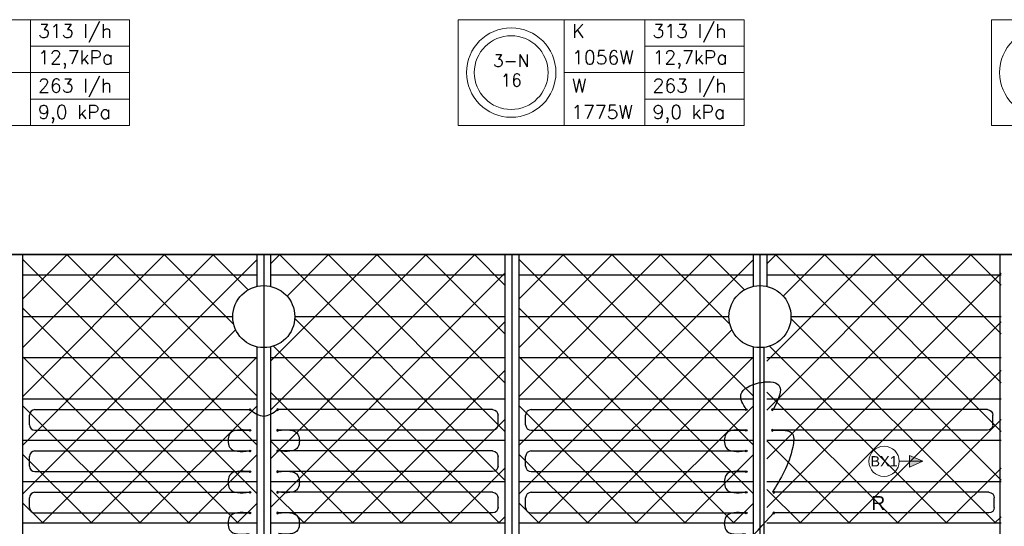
# Model space of a CAD drawing. Extents: x 7383 to 741080, y -570072 to -203000.
# Tile 24 of 45: x 378915 to 386058, y -260420 to -256744. Entities that reach past the tile are written whole.
import ezdxf
from ezdxf.enums import TextEntityAlignment as Align

# ---------------------------------------------------------------- set-up
doc = ezdxf.new("R2010")
doc.units = 0
doc.header["$LTSCALE"] = 25
for name, color, linetype in [('000Vermogens2', 7, 'CONTINUOUS'), ('KP-bandraster', 5, 'CONTINUOUS'), ('KP-lucht centreline', 2, 'CONTINUOUS'), ('KP-Oppervlak', 3, 'CONTINUOUS'), ('KP-panelen', 1, 'CONTINUOUS'), ('KP-registers', 4, 'CONTINUOUS'), ('KP-slangen', 7, 'CONTINUOUS'), ('KP-tekst', 7, 'CONTINUOUS')]:
    doc.layers.add(name, color=color, linetype=linetype)
doc.layers.add('KP-Aluminium', color=8, linetype='CONTINUOUS', lineweight=18)
doc.layers.add('KP-Verlichting', color=2, linetype='CONTINUOUS', lineweight=18)
doc.styles.add('arial', font='ARIAL.TTF')
doc.styles.add('VERWOL-1', font='ROMANS.SHX')

# ---------------------------------------------------------------- blocks, each defined once
blk = doc.blocks.new('Register A')
at = {"layer": 'KP-registers', "linetype": 'Continuous'}
for p, q in [((90, 225), (1644, 225)), ((50, 115), (50, 185)), ((90, 75), (1644, 75))]:
    blk.add_line(p, q, dxfattribs=at)
for centre in [(1650, 225), (1650, 75)]:
    blk.add_circle(centre, 6, dxfattribs=at)
for centre, start, end in [((90, 185), 90, 180), ((90, 115), 180, 270)]:
    blk.add_arc(centre, 40, start, end, dxfattribs=at)

msp = doc.modelspace()

# ---------------------------------------------------------------- hatches: boundary and pattern name
at = {"layer": 'KP-Aluminium', "linetype": 'Continuous'}
h = msp.add_hatch(dxfattribs=at)
h.set_pattern_fill('ANSI37', color=256, scale=2000)
h.set_pattern_definition([(45, (177555.4, -21393.04), (-176.7767, 176.7767), []), (135, (177555.4, -21393.04), (-176.7767, -176.7767), [])])
h.paths.add_polyline_path([(380635.6, -258448.8), (378935.6, -258448.8), (378935.6, -258598.8), (380635.6, -258598.8)])
h.paths.add_polyline_path([(380635.6, -258679.4), (380635.6, -258598.8), (378935.6, -258598.8), (378935.6, -258898.8), (380460.6, -258898.8, -0.350001)])
h.paths.add_polyline_path([(380460.6, -258898.8), (378935.6, -258898.8), (378935.6, -259198.8), (380635.6, -259198.8), (380635.6, -259118.1, -0.350001)])
h.paths.add_polyline_path([(380635.6, -259198.8), (378935.6, -259198.8), (378935.6, -259498.8), (380635.6, -259498.8)])
h.paths.add_polyline_path([(380635.6, -259498.8), (378935.6, -259498.8), (378935.6, -259798.8), (380635.6, -259798.8)])
h.paths.add_polyline_path([(380635.6, -259798.8), (378935.6, -259798.8), (378935.6, -260098.8), (380635.6, -260098.8)])
h.paths.add_polyline_path([(380635.6, -260098.8), (378935.6, -260098.8), (378935.6, -260398.8), (380635.6, -260398.8)])
h = msp.add_hatch(dxfattribs=at)
h.set_pattern_fill('ANSI37', color=256, scale=2000)
h.set_pattern_definition([(45, (184755.4, -21393.04), (-176.7767, 176.7767), []), (135, (184755.4, -21393.04), (-176.7767, -176.7767), [])])
h.paths.add_polyline_path([(382435.6, -258448.8), (380735.6, -258448.8), (380735.6, -258598.8), (382435.6, -258598.8)])
h.paths.add_polyline_path([(382435.6, -258598.8), (380735.6, -258598.8), (380735.6, -258679.4, -0.350001), (380910.6, -258898.8), (382435.6, -258898.8)])
h.paths.add_polyline_path([(382435.6, -258898.8), (380910.6, -258898.8, -0.350001), (380735.6, -259118.1), (380735.6, -259198.8), (382435.6, -259198.8)])
h.paths.add_polyline_path([(382435.6, -259198.8), (380735.6, -259198.8), (380735.6, -259498.8), (382435.6, -259498.8)])
h.paths.add_polyline_path([(382435.6, -259498.8), (380735.6, -259498.8), (380735.6, -259798.8), (382435.6, -259798.8)])
h.paths.add_polyline_path([(382435.6, -259798.8), (380735.6, -259798.8), (380735.6, -260098.8), (382435.6, -260098.8)])
h.paths.add_polyline_path([(382435.6, -260098.8), (380735.6, -260098.8), (380735.6, -260398.8), (382435.6, -260398.8)])
h = msp.add_hatch(dxfattribs=at)
h.set_pattern_fill('ANSI37', color=256, scale=2000)
h.set_pattern_definition([(45, (181155.4, -21393.04), (-176.7767, 176.7767), []), (135, (181155.4, -21393.04), (-176.7767, -176.7767), [])])
h.paths.add_polyline_path([(384235.6, -258448.8), (382535.6, -258448.8), (382535.6, -258598.8), (384235.6, -258598.8)])
h.paths.add_polyline_path([(384235.6, -258679.4), (384235.6, -258598.8), (382535.6, -258598.8), (382535.6, -258898.8), (384060.6, -258898.8, -0.350001)])
h.paths.add_polyline_path([(384060.6, -258898.8), (382535.6, -258898.8), (382535.6, -259198.8), (384235.6, -259198.8), (384235.6, -259118.1, -0.350001)])
h.paths.add_polyline_path([(384235.6, -259198.8), (382535.6, -259198.8), (382535.6, -259498.8), (384235.6, -259498.8)])
h.paths.add_polyline_path([(384235.6, -259498.8), (382535.6, -259498.8), (382535.6, -259798.8), (384235.6, -259798.8)])
h.paths.add_polyline_path([(384235.6, -259798.8), (382535.6, -259798.8), (382535.6, -260098.8), (384235.6, -260098.8)])
h.paths.add_polyline_path([(384235.6, -260098.8), (382535.6, -260098.8), (382535.6, -260398.8), (384235.6, -260398.8)])
h = msp.add_hatch(dxfattribs=at)
h.set_pattern_fill('ANSI37', color=256, scale=2000)
h.set_pattern_definition([(45, (188355.4, -21393.04), (-176.7767, 176.7767), []), (135, (188355.4, -21393.04), (-176.7767, -176.7767), [])])
h.paths.add_polyline_path([(386035.6, -258448.8), (384335.6, -258448.8), (384335.6, -258598.8), (386035.6, -258598.8)])
h.paths.add_polyline_path([(386035.6, -258598.8), (384335.6, -258598.8), (384335.6, -258679.4, -0.350001), (384510.6, -258898.8), (386035.6, -258898.8)])
h.paths.add_polyline_path([(386035.6, -258898.8), (384510.6, -258898.8, -0.350001), (384335.6, -259118.1), (384335.6, -259198.8), (386035.6, -259198.8)])
h.paths.add_polyline_path([(386035.6, -259198.8), (384335.6, -259198.8), (384335.6, -259498.8), (386035.6, -259498.8)])
h.paths.add_polyline_path([(386035.6, -259498.8), (384335.6, -259498.8), (384335.6, -259798.8), (386035.6, -259798.8)])
h.paths.add_polyline_path([(386035.6, -259798.8), (384335.6, -259798.8), (384335.6, -260098.8), (386035.6, -260098.8)])
h.paths.add_polyline_path([(386035.6, -260098.8), (384335.6, -260098.8), (384335.6, -260398.8), (386035.6, -260398.8)])
at = {"layer": 'KP-Verlichting', "linetype": 'Continuous'}
h = msp.add_hatch(color=256, dxfattribs=at)
h.paths.add_polyline_path([(385467.5, -259948.8), (385369.7, -259948.8), (385369.7, -259990.8)])
h.paths.add_polyline_path([(385467.5, -259948.8), (385369.7, -259906.7), (385369.7, -259948.8)])

# ---------------------------------------------------------------- linework, layer by layer
at = {"layer": '000Vermogens2', "linetype": 'Continuous', "lineweight": 0}
for p, q in [((377639.4, -256743.7), (379712.3, -256743.7)), ((378992.5, -257127.6), (378992.5, -256743.7)), ((379712.3, -256743.7), (379712.3, -257511.5)), ((382096.9, -256743.7), (382096.9, -257511.5)), ((382096.9, -256743.7), (384169.8, -256743.7)), ((382864.8, -256743.7), (382864.8, -257511.5)), ((383450, -257127.6), (383450, -256743.7)), ((384169.8, -256743.7), (384169.8, -257511.5)), ((385964.3, -256743.7), (385964.3, -257511.5)), ((385964.3, -256743.7), (388037.2, -256743.7)), ((378992.5, -256935.6), (379712.3, -256935.6)), ((383450, -256935.6), (384169.8, -256935.6)), ((378407.3, -257127.6), (379712.3, -257127.6)), ((378992.5, -257127.6), (378992.5, -257511.5)), ((382864.8, -257127.6), (384169.8, -257127.6)), ((383450, -257127.6), (383450, -257511.5)), ((378992.5, -257319.6), (379712.3, -257319.6)), ((383450, -257319.6), (384169.8, -257319.6)), ((377639.4, -257511.5), (379712.3, -257511.5)), ((382096.9, -257511.5), (384169.8, -257511.5)), ((385964.3, -257511.5), (388037.2, -257511.5))]:
    msp.add_line(p, q, dxfattribs=at)
for centre, radius in [((382480.9, -257127.6), 324.2), ((386348.2, -257127.6), 324.2), ((382480.9, -257127.6), 267.6)]:
    msp.add_circle(centre, radius, dxfattribs=at)
at = {"layer": 'KP-bandraster', "linetype": 'Continuous'}
for p, q in [((378935.6, -258448.8), (378935.6, -265948.8)), ((380635.6, -258448.8), (380635.6, -258679.4)), ((380735.6, -258448.8), (380735.6, -258679.4)), ((382435.6, -258448.8), (382435.6, -265948.8)), ((382535.6, -258448.8), (382535.6, -265948.8)), ((384235.6, -258448.8), (384235.6, -258679.4)), ((384335.6, -258448.8), (384335.6, -258679.4)), ((386025.6, -258448.8), (386025.6, -265948.8)), ((380635.6, -259118.1), (380635.6, -265279.4)), ((380735.6, -259118.1), (380735.6, -265279.4)), ((384235.6, -259118.1), (384235.6, -265279.4)), ((384313.3, -259118.1), (384313.3, -265279.4))]:
    msp.add_line(p, q, dxfattribs=at)
for centre in [(380685.6, -258898.8), (384285.6, -258898.8)]:
    msp.add_circle(centre, 225, dxfattribs=at)
at = {"layer": 'KP-lucht centreline', "linetype": 'Continuous'}
for p, q in [((380685.6, -258448.8), (380685.6, -265948.8)), ((382485.6, -258448.8), (382485.6, -265948.8)), ((384285.6, -258448.8), (384285.6, -265948.8))]:
    msp.add_line(p, q, dxfattribs=at)
at = {"layer": 'KP-Oppervlak', "linetype": 'Continuous'}
for p, q in [((399135.6, -258448.8), (329835.6, -258448.8)), ((329835.6, -258448.8), (399135.6, -258448.8))]:
    msp.add_line(p, q, dxfattribs=at)
at = {"layer": 'KP-panelen', "linetype": 'Continuous'}
for p, q in [((380635.6, -258598.8), (378935.6, -258598.8)), ((382435.6, -258598.8), (380735.6, -258598.8)), ((384235.6, -258598.8), (382535.6, -258598.8)), ((386035.6, -258598.8), (384335.6, -258598.8)), ((378935.6, -258898.8), (380460.6, -258898.8)), ((380910.6, -258898.8), (382435.6, -258898.8)), ((382535.6, -258898.8), (384060.6, -258898.8)), ((384510.6, -258898.8), (386035.6, -258898.8)), ((380635.6, -259198.8), (378935.6, -259198.8)), ((382435.6, -259198.8), (380735.6, -259198.8)), ((384235.6, -259198.8), (382535.6, -259198.8)), ((386035.6, -259198.8), (384335.6, -259198.8)), ((380635.6, -259498.8), (378935.6, -259498.8)), ((382435.6, -259498.8), (380735.6, -259498.8)), ((384235.6, -259498.8), (382535.6, -259498.8)), ((386035.6, -259498.8), (384335.6, -259498.8)), ((380635.6, -259798.8), (378935.6, -259798.8)), ((382435.6, -259798.8), (380735.6, -259798.8)), ((384235.6, -259798.8), (382535.6, -259798.8)), ((386035.6, -259798.8), (384335.6, -259798.8)), ((380635.6, -260098.8), (378935.6, -260098.8)), ((382435.6, -260098.8), (380735.6, -260098.8)), ((384235.6, -260098.8), (382535.6, -260098.8)), ((386035.6, -260098.8), (384335.6, -260098.8)), ((380635.6, -260398.8), (378935.6, -260398.8)), ((382435.6, -260398.8), (380735.6, -260398.8)), ((384235.6, -260398.8), (382535.6, -260398.8)), ((386035.6, -260398.8), (384335.6, -260398.8))]:
    msp.add_line(p, q, dxfattribs=at)
at = {"layer": 'KP-slangen', "linetype": 'Continuous'}
for points in [[(384185.6, -259573.8), (384147.8, -259462.9), (384422, -259395.1), (384381.6, -259573.8)], [(380579.6, -259723.8), (380437.9, -259752.7), (380437.9, -259845.4), (380579.6, -259873.8)], [(380791.6, -259723.8), (380933.3, -259752.7), (380933.3, -259845.4), (380791.6, -259873.8)], [(384179.6, -259723.8), (384037.9, -259752.7), (384037.9, -259845.4), (384179.6, -259873.8)], [(384381.6, -259723.8), (384523.3, -259752.7), (384523.3, -259845.4), (384375.6, -260173.8)], [(380579.6, -260023.8), (380437.9, -260052.7), (380437.9, -260145.4), (380579.6, -260173.8)], [(380791.6, -260023.8), (380933.3, -260052.7), (380933.3, -260145.4), (380791.6, -260173.8)], [(384179.6, -260023.8), (384037.9, -260052.7), (384037.9, -260145.4), (384179.6, -260173.8)], [(380579.6, -260323.8), (380437.9, -260352.7), (380437.9, -260445.4), (380579.6, -260473.8)], [(380791.6, -260323.8), (380933.3, -260352.7), (380933.3, -260445.4), (380791.6, -260473.8)], [(384179.6, -260323.8), (384037.9, -260352.7), (384037.9, -260445.4), (384179.6, -260473.8)], [(384045.9, -261087.4), (384045.9, -260852), (384385.6, -260323.8)]]:
    msp.add_spline(points, degree=3, dxfattribs=at)
at = {"layer": 'KP-tekst', "linetype": 'Continuous'}
msp.add_spline([(380585.6, -259573.8), (380685.6, -259620.9), (380785.6, -259573.8)], degree=3, dxfattribs=at)
at = {"layer": 'KP-Verlichting', "linetype": 'Continuous'}
for p, q in [((385467.5, -259948.8), (385369.7, -259906.7)), ((385369.7, -259906.7), (385369.7, -259990.8)), ((385295.6, -259948.8), (385467.5, -259948.8)), ((385467.5, -259948.8), (385369.7, -259990.8))]:
    msp.add_line(p, q, dxfattribs=at)
msp.add_circle((385185.6, -259948.8), 110, dxfattribs=at)

# ---------------------------------------------------------------- block references
at = {"layer": 'KP-registers', "linetype": 'Continuous'}
for p in [(378935.6, -259798.8), (382535.6, -259798.8), (378935.6, -260098.8), (382535.6, -260098.8), (378935.6, -260398.8), (382535.6, -260398.8)]:
    msp.add_blockref('Register A', p, dxfattribs=at)
at = {"layer": 'KP-registers', "linetype": 'Continuous', "xscale": -1}
for p in [(382435.6, -259798.8), (386025.6, -259798.8), (382435.6, -260098.8), (382435.6, -260398.8), (386035.6, -260398.8)]:
    msp.add_blockref('Register A', p, dxfattribs=at)

# ---------------------------------------------------------------- texts
at = {"layer": '000Vermogens2', "linetype": 'Continuous', "lineweight": 0, "style": 'VERWOL-1'}
for s, p in [('313 l/h', (379048.8, -256875.7)), ('K', (382922.6, -256875.7)), ('313 l/h', (383506.3, -256875.7)), ('12,7kPa', (379048.8, -257067.7)), ('1056W', (382922.6, -257067.7)), ('12,7kPa', (383506.3, -257067.7)), ('263 l/h', (379048.8, -257272.1)), ('W', (382922.6, -257272.1)), ('263 l/h', (383506.3, -257272.1)), ('9,0 kPa', (379048.8, -257464)), ('9,0 kPa', (383506.3, -257464)), ('1775W', (382916.5, -257464))]:
    msp.add_text(s, height=100, dxfattribs=at).set_placement(p)
for s, p in [('3-N', (382480.9, -257041)), ('16', (382480.9, -257182.7))]:
    msp.add_text(s, height=90, dxfattribs=at).set_placement(p, align=Align.MIDDLE_CENTER)
at = {"layer": 'KP-tekst', "linetype": 'Continuous', "insert": (385144.3, -260251.1), "char_height": 100, "attachment_point": 5, "style": 'arial'}
msp.add_mtext('\\A1;R', dxfattribs=at)
at = {"layer": 'KP-Verlichting', "linetype": 'Continuous', "insert": (385185.6, -259948.8), "char_height": 75, "attachment_point": 5, "style": 'arial'}
msp.add_mtext('\\A1;BX1', dxfattribs=at)

doc.saveas('drawing.dxf')
